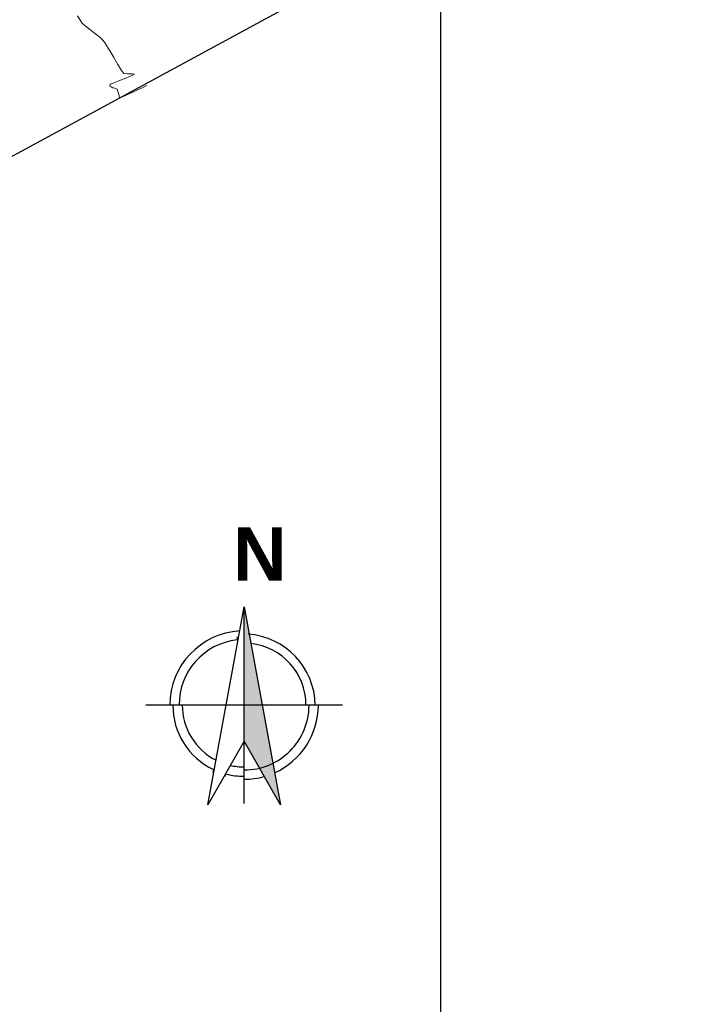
# Model space of a CAD drawing. Header units: metres. Extents: x 1111994 to 1112800, y 1268200 to 1269007.
# Tile 78 of 86: x 1112568 to 1112618, y 1268418 to 1268492. Entities that reach past the tile are written whole.
import ezdxf

# ---------------------------------------------------------------- set-up
doc = ezdxf.new("R2010")
doc.units = ezdxf.units.M
doc.header["$LTSCALE"] = 12.7
doc.header["$MEASUREMENT"] = 0
doc.layers.add('Base', color=251, linetype='Continuous')
doc.styles.add('Estilo_Generado_4', font='arialbd.ttf')

msp = doc.modelspace()

# ---------------------------------------------------------------- hatches: boundary and pattern name
at = {"layer": 'Base', "linetype": 'Continuous'}
for points in [[(1112587.977, 1268433.485), (1112585.254, 1268438.251), (1112585.254, 1268448.361)], [(1112584.675, 1268446.097), (1112584.831, 1268446.112), (1112584.754, 1268445.649)], [(1112582.847, 1268435.916), (1112582.943, 1268435.881), (1112583.041, 1268436.356)], [(1112583.843, 1268435.564), (1112583.735, 1268435.622), (1112583.961, 1268436.007)]]:
    msp.add_hatch(color=256, dxfattribs=at).paths.add_polyline_path(points, flags=0)

# ---------------------------------------------------------------- linework, layer by layer
for p, q in [((1112600, 1269000), (1112600, 1268200)), ((1112600, 1268850.032), (1112600, 1268231.034)), ((1112537.193, 1268465.587), (1112618.251, 1268509.567)), ((1112582.53, 1268433.485), (1112585.254, 1268448.361)), ((1112585.254, 1268448.361), (1112587.977, 1268433.485)), ((1112585.254, 1268433.588), (1112585.254, 1268448.361)), ((1112592.64, 1268440.975), (1112577.867, 1268440.975)), ((1112585.254, 1268438.251), (1112582.53, 1268433.485)), ((1112587.977, 1268433.485), (1112585.254, 1268438.251))]:
    msp.add_line(p, q, dxfattribs=at)
at = {"layer": 'Base', "linetype": 'Continuous', "lineweight": 0}
for p, q in [((1112572.734, 1268492.76), (1112572.931, 1268492.435)), ((1112572.931, 1268492.435), (1112573.095, 1268492.203)), ((1112573.095, 1268492.203), (1112573.307, 1268492.01)), ((1112573.307, 1268492.01), (1112573.672, 1268491.714)), ((1112573.672, 1268491.714), (1112574.084, 1268491.39)), ((1112574.084, 1268491.39), (1112574.435, 1268491.111)), ((1112574.435, 1268491.111), (1112574.621, 1268490.952)), ((1112574.621, 1268490.952), (1112574.76, 1268490.767)), ((1112574.76, 1268490.767), (1112574.918, 1268490.526)), ((1112574.918, 1268490.526), (1112575.043, 1268490.329)), ((1112575.043, 1268490.329), (1112575.187, 1268490.084)), ((1112575.187, 1268490.084), (1112575.457, 1268489.62)), ((1112575.457, 1268489.62), (1112575.772, 1268489.087)), ((1112575.772, 1268489.087), (1112576.051, 1268488.636)), ((1112576.378, 1268488.073), (1112575.845, 1268487.858)), ((1112576.051, 1268488.636), (1112576.216, 1268488.42)), ((1112576.216, 1268488.42), (1112576.478, 1268488.382)), ((1112576.823, 1268488.262), (1112576.378, 1268488.073)), ((1112576.478, 1268488.382), (1112576.826, 1268488.385)), ((1112577.006, 1268488.362), (1112576.823, 1268488.262)), ((1112576.826, 1268488.385), (1112577.006, 1268488.362)), ((1112575.173, 1268487.521), (1112575.162, 1268487.473)), ((1112575.162, 1268487.473), (1112575.261, 1268487.416)), ((1112575.191, 1268487.574), (1112575.173, 1268487.521)), ((1112575.201, 1268487.599), (1112575.191, 1268487.574)), ((1112575.205, 1268487.605), (1112575.201, 1268487.599)), ((1112575.214, 1268487.609), (1112575.205, 1268487.605)), ((1112575.279, 1268487.635), (1112575.214, 1268487.609)), ((1112575.261, 1268487.416), (1112575.387, 1268487.353)), ((1112575.471, 1268487.711), (1112575.279, 1268487.635)), ((1112575.387, 1268487.353), (1112575.544, 1268487.306)), ((1112575.845, 1268487.858), (1112575.471, 1268487.711)), ((1112577.139, 1268487.137), (1112577.656, 1268487.373)), ((1112577.656, 1268487.373), (1112577.955, 1268487.51)), ((1112575.544, 1268487.306), (1112575.707, 1268487.235)), ((1112575.707, 1268487.235), (1112575.775, 1268487.055)), ((1112575.775, 1268487.055), (1112575.854, 1268486.772)), ((1112575.854, 1268486.772), (1112575.892, 1268486.624)), ((1112575.892, 1268486.624), (1112575.913, 1268486.578)), ((1112575.913, 1268486.578), (1112576.104, 1268486.665)), ((1112576.104, 1268486.665), (1112576.567, 1268486.876)), ((1112576.567, 1268486.876), (1112577.139, 1268487.137))]:
    msp.add_line(p, q, dxfattribs=at)
at = {"layer": 'Base', "linetype": 'Continuous', "flags": 128}
for points in [[(1112590.598, 1268440.975, 0.387406), (1112585.547, 1268446.303)], [(1112584.721, 1268445.869, 0.383363), (1112580.374, 1268440.975)], [(1112579.909, 1268440.975, 0.294249), (1112582.945, 1268436.136)], [(1112585.254, 1268436.095, 0.414214), (1112590.134, 1268440.975)], [(1112583.923, 1268435.789, 0.06699), (1112585.254, 1268435.63)]]:
    msp.add_lwpolyline(points, format="xyb", dxfattribs=at)
at = {"layer": 'Base', "linetype": 'Continuous'}
for radius, start, end in [(5.577, 93.42399, 180), (4.648, 0, 83.74338), (4.648, 180, 242.99474), (5.577, 294.17263, 0), (4.648, 257.15696, 270), (5.577, 270, 285.72381)]:
    msp.add_arc((1112585.254, 1268440.975), radius, start, end, dxfattribs=at)

# ---------------------------------------------------------------- texts
at = {"layer": 'Base', "linetype": 'Continuous', "insert": (1112584.41, 1268450.322), "char_height": 4, "attachment_point": 7, "style": 'Estilo_Generado_4'}
msp.add_mtext('{N}', dxfattribs=at)

doc.saveas('drawing.dxf')
